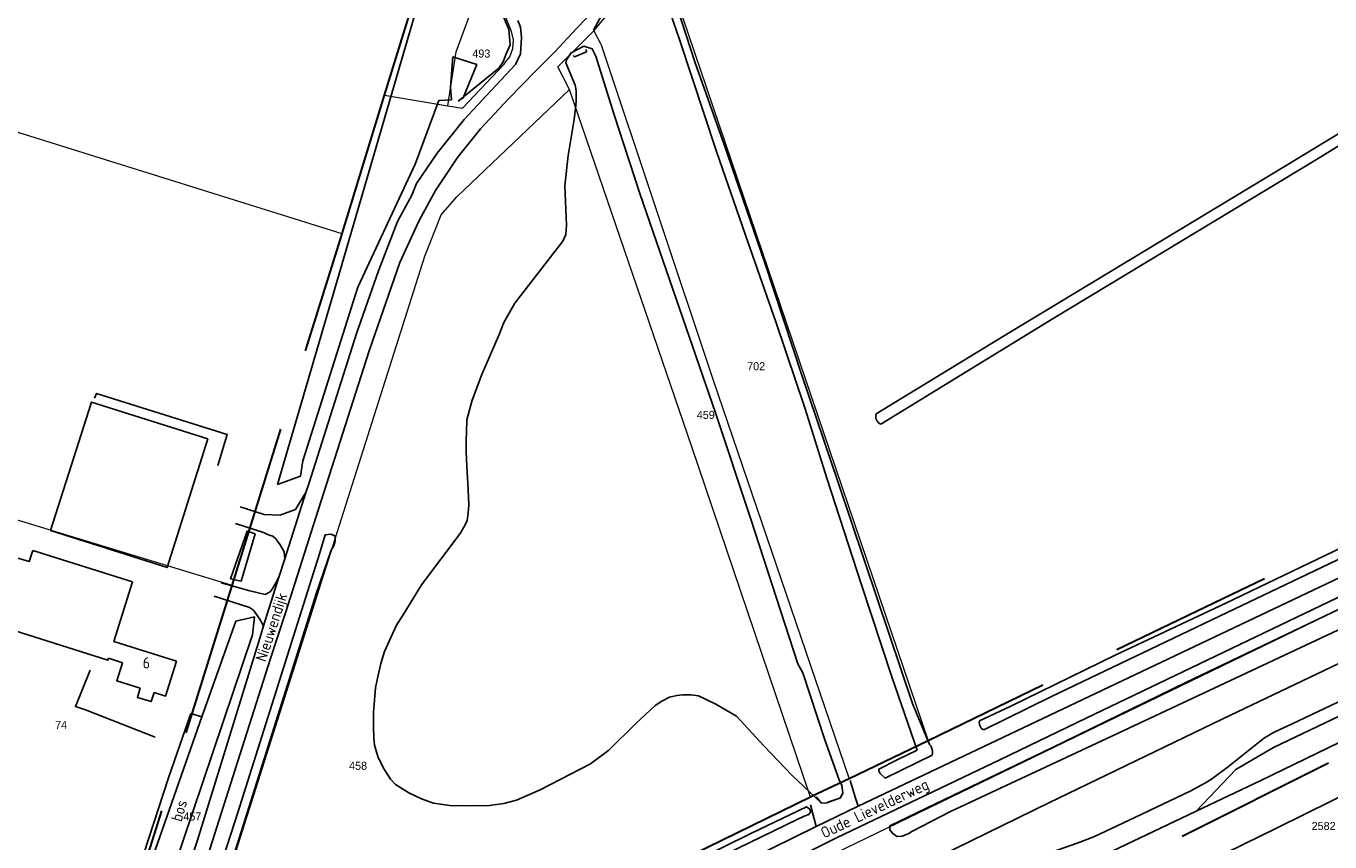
# Model space of a CAD drawing. Header units: metres. Extents: x 233874 to 239264, y 443832 to 448222.
# Tile 138 of 195: x 236507 to 236798, y 446150 to 446332. Entities that reach past the tile are written whole.
import ezdxf
from ezdxf.enums import TextEntityAlignment as Align

# ---------------------------------------------------------------- set-up
doc = ezdxf.new("R2010")
doc.units = ezdxf.units.M
doc.header["$MEASUREMENT"] = 0
doc.linetypes.add('DGN3', pattern=[54.868356, 36.578904, -18.289452])
for name, color, linetype in [('CULTUURAANDUIDING', 253, 'Continuous'), ('DAKRAND', 4, 'Continuous'), ('DAKRAND-BYG', 4, 'Continuous'), ('Goud-kadastrale grenzen', 13, 'Continuous'), ('HEG', 253, 'Continuous'), ('HOOFDGEBOUW', 4, 'Continuous'), ('HOUTWAL', 253, 'Continuous'), ('HUISNUMMER', 253, 'Continuous'), ('INSTEEKSLOOT', 153, 'Continuous'), ('KANTVERH', 253, 'Continuous'), ('KUNSTWERK', 253, 'Continuous'), ('OVERIGEAFSCH', 253, 'Continuous'), ('OVLIJNOBJ', 253, 'Continuous'), ('RASTER', 253, 'Continuous'), ('STRAATNAAM', 253, 'Continuous')]:
    doc.layers.add(name, color=color, linetype=linetype)
for name, color, linetype, lineweight in [('G01 kadestrale perceelsgrens', 73, 'Continuous', 0), ('G02 kadestrale sectiegrens', 73, 'DGN3', 30), ('Z01 perceelnummer', 73, 'Continuous', 13)]:
    doc.layers.add(name, color=color, linetype=linetype, lineweight=lineweight)
doc.styles.get("Standard").update_dxf_attribs({"font": 'iso.shx'})
doc.styles.add('Styledgn001', font='dgn001.shx')

# ---------------------------------------------------------------- blocks, each defined once
blk = doc.blocks.new('A$C1532452F')
at = {"layer": 'G01 kadestrale perceelsgrens'}
for p, q in [((236649.418, 446347.234), (236708.716, 446172.488)), ((236587.334, 446316.736), (236601.501, 446314.374)), ((236601.501, 446314.374), (236604.766, 446313.83))]:
    blk.add_line(p, q, dxfattribs=at)
at = {"layer": 'G01 kadestrale perceelsgrens', "flags": 128}
for points in [[(236601.501, 446314.374), (236603.339, 446326.379), (236610.115, 446344.846)], [(236577.832, 446285.751), (236415.411, 446336.499), (236417.6, 446342.071)], [(236634.108, 446331.13), (236640.826, 446339.257), (236646.149, 446344.199)], [(236604.766, 446313.83), (236614.051, 446323.643), (236614.373, 446324.08), (236615.282, 446325.313), (236615.975, 446327.169), (236616.158, 446329.077), (236615.706, 446330.941), (236613.709, 446335.907)], [(236628.66, 446317.967), (236626.023, 446323.029), (236634.108, 446331.13)], [(236634.108, 446331.13), (236635.645, 446328.114), (236635.683, 446327.999), (236660.718, 446253.046), (236691.068, 446163.99)], [(236535.093, 446087.575), (236596.323, 446280.736), (236599.944, 446289.964), (236603.48, 446293.992), (236628.66, 446317.967)], [(236682.467, 446159.839), (236655.962, 446238.175), (236628.66, 446317.967)], [(236553.304, 446207.192), (236498.466, 446223.83), (236473.931, 446140.653), (236489.96, 446134.911)], [(236389.621, 446000), (236394.594, 446002.56), (236417.433, 446014.369), (236479.709, 446044.945), (236535.146, 446072.132), (236671.665, 446139.442), (236797.763, 446200.557), (236838.356, 446219.946)]]:
    blk.add_lwpolyline(points, dxfattribs=at)
at = {"layer": 'G02 kadestrale sectiegrens'}
for p, q in [((236587.334, 446316.736), (236601.604, 446362.844)), ((236553.304, 446207.192), (236577.832, 446285.751)), ((236526.671, 446121.889), (236553.304, 446207.192)), ((236716.432, 446126.569), (236851.782, 446194.456)), ((236708.716, 446172.488), (236691.068, 446163.99))]:
    blk.add_line(p, q, dxfattribs=at)
at = {"layer": 'G02 kadestrale sectiegrens', "flags": 128}
for points in [[(236577.832, 446285.751), (236577.924, 446286.047), (236587.334, 446316.736)], [(236833.297, 446232.401), (236774.558, 446204.197), (236708.716, 446172.488)], [(236691.068, 446163.99), (236683.97, 446160.572), (236682.467, 446159.839)], [(236682.467, 446159.839), (236597.778, 446118.54), (236535.093, 446087.575)]]:
    blk.add_lwpolyline(points, dxfattribs=at)
at = {"layer": 'Z01 perceelnummer', "linetype": 'Continuous', "lineweight": 13, "style": 'Styledgn001'}
for s, p in [('493', (236608.946, 446326.017)), ('702', (236670.337, 446256.156)), ('459', (236659.085, 446245.284)), ('74', (236515.102, 446176.008)), ('458', (236581.424, 446166.874)), ('457', (236544.4, 446155.558)), ('2582', (236797.074, 446153.426))]:
    blk.add_text(s, height=1.8, dxfattribs=at).set_placement(p, align=Align.MIDDLE_CENTER)

msp = doc.modelspace()

# ---------------------------------------------------------------- linework, layer by layer
at = {"layer": 'DAKRAND'}
for points in [[(236508.8, 446215), (236507.93, 446212.49), (236490.63, 446217.68)], [(236508.8, 446215), (236531.02, 446207.96), (236526.86, 446194.66)], [(236525.68, 446190.89), (236525.55, 446190.46), (236481.96, 446204.28)], [(236535.86, 446183.26), (236535.24, 446181.22), (236532.12, 446182.16), (236532.75, 446184.24)]]:
    msp.add_lwpolyline(points, dxfattribs=at)
at = {"layer": 'DAKRAND-BYG'}
msp.add_lwpolyline([(236547.87, 446239.9), (236538.75, 446211.17), (236512.75, 446219.42), (236521.87, 446248.15), (236547.87, 446239.9)], dxfattribs=at)
at = {"layer": 'HEG'}
for points in [[(236603.74, 446315.41), (236604.91, 446316.12), (236607.93, 446323.54), (236602.62, 446325.28), (236602.03, 446318.52), (236602.3, 446315.7)], [(236521.59, 446188.27), (236518.28, 446180.09), (236520.56, 446179.39), (236536.07, 446173.24)]]:
    msp.add_lwpolyline(points, dxfattribs=at)
at = {"layer": 'HOOFDGEBOUW'}
msp.add_line((236526.86, 446194.66), (236540.88, 446190.24), dxfattribs=at)
for points in [[(236532.75, 446184.24), (236527.54, 446185.88), (236528.8, 446189.9), (236525.68, 446190.89)], [(236540.88, 446190.24), (236538.42, 446182.45), (236535.86, 446183.26)]]:
    msp.add_lwpolyline(points, dxfattribs=at)
at = {"layer": 'HOUTWAL'}
msp.add_line((236546.55, 446177.79), (236554.1, 446199.2), dxfattribs=at)
msp.add_lwpolyline([(236603.74, 446315.41), (236612.88, 446322.79), (236613.85, 446324.14), (236614.52, 446325.93), (236615.39, 446327.96), (236615.06, 446331.42), (236602.11, 446362.4), (236576.33, 446273.76), (236563.45, 446229.73), (236568.53, 446231.57), (236569.09, 446235.02), (236581.4, 446273.84), (236594.16, 446301.3), (236599.48, 446315.52), (236602.3, 446315.7)], dxfattribs=at)
at = {"layer": 'INSTEEKSLOOT'}
for p, q in [((236544.05, 446178.58), (236546.55, 446177.79)), ((236684.9, 446158.49), (236683.77, 446159.97))]:
    msp.add_line(p, q, dxfattribs=at)
for points in [[(236897.73, 446366.49), (236891.25, 446363.53), (236877.6, 446355.19), (236822.06, 446321.23), (236788.67, 446300.98), (236725.57, 446262.9), (236697.1, 446245.51)], [(236698.18, 446243.22), (236710.31, 446250.69), (236736.66, 446266.83), (236765.37, 446284.17), (236795.5, 446302.36), (236818.82, 446316.74), (236847.51, 446334.13), (236877.98, 446353), (236890.42, 446360.67), (236894.63, 446363.67), (236897.73, 446366.49)], [(236706.32, 446170.35), (236700.63, 446186.77), (236693.8, 446207.55), (236686.08, 446231.14), (236681.24, 446246.65), (236674.73, 446266.09), (236668.58, 446283.74), (236661.51, 446304.14), (236653.22, 446329.14), (236648.53, 446342.82)], [(236650.36, 446343.46), (236656.73, 446323.94), (236663.27, 446305.45), (236672.3, 446279.22), (236680.62, 446253.93), (236688.62, 446230.16), (236697.33, 446204.22), (236705.23, 446180.8), (236709.06, 446171.64)], [(237088.22, 446337.18), (237053.09, 446320.95), (237027.86, 446308.97), (237000.55, 446296.03), (237000, 446295.78), (236878.08, 446238.98), (236766.28, 446185.49), (236736.37, 446170.92), (236700.16, 446153.43), (236700.19, 446152.53), (236700.75, 446151.81), (236701.78, 446151.11), (236702.94, 446151.17), (236704.25, 446151.67), (236705.11, 446152.18), (236713.77, 446156.65), (236748.62, 446172.95), (236811.05, 446202.21), (236935.49, 446261.92), (236976.55, 446281.17), (237000, 446291.53), (237004.17, 446293.37), (237035.47, 446309.75), (237101.97, 446340.11)], [(236629.9, 446318.92), (236627.83, 446323.92), (236627.96, 446324.65), (236629, 446326.19), (236631.83, 446327.67), (236633.71, 446327.04), (236634.56, 446325.45), (236638.57, 446312.55), (236644.34, 446294.72), (236653.2, 446269.09), (236661.22, 446245.77), (236669.13, 446221.97), (236679.63, 446189.62), (236680.72, 446187.64), (236685.69, 446172.71), (236688.95, 446163.49), (236689.43, 446162.53), (236689.7, 446160.81)], [(236720.24, 446176.91), (236727.07, 446180.13), (236750.53, 446191.58), (236775.24, 446203.2), (236808.72, 446219.33), (236832.63, 446230.53), (236852, 446239.84), (236871.71, 446249.21), (236913.49, 446269.05), (236944.86, 446283.85), (236965.38, 446293.48), (237000, 446309.82), (237006.29, 446312.79), (237018.58, 446318.48), (237036.95, 446327), (237037.72, 446326.74), (237037.93, 446324.92)], [(237037.93, 446324.92), (237025.38, 446319.11), (237000, 446307.35), (236993.76, 446304.47), (236928.27, 446273.61), (236882.65, 446251.94), (236831.19, 446227.69), (236773.84, 446200.31), (236736.32, 446182.32), (236721.17, 446174.91)], [(236629.9, 446318.92), (236630.12, 446317.67), (236630.16, 446315.56), (236630.09, 446314.4), (236629.72, 446311.28), (236628.31, 446303.27), (236627.63, 446296.48), (236627.72, 446293.02), (236627.99, 446287.7), (236627.79, 446285.59), (236627.13, 446284.08), (236616.45, 446270.22), (236613.96, 446265.91), (236612.93, 446263.24), (236609.09, 446254.33), (236606.92, 446248.56), (236605.68, 446244.19), (236605.61, 446241.34), (236605.58, 446239.78), (236605.58, 446237.06), (236605.68, 446233.79), (236605.85, 446231.31), (236606.03, 446228.5), (236606.17, 446225.17), (236606.01, 446223.32), (236605.8, 446221.66), (236605.35, 446220.71), (236604.24, 446218.8), (236595.62, 446207.33), (236591.51, 446200.61), (236590.11, 446198.41), (236588.76, 446195.56), (236587.29, 446192.38), (236586.51, 446189.73), (236585.91, 446187.16), (236585.3, 446184.28), (236585.14, 446182.43), (236584.86, 446178.83), (236584.83, 446175.48), (236584.92, 446173.08), (236585.09, 446171.47), (236585.85, 446168.95), (236587.09, 446166.32), (236588.63, 446163.88), (236589.75, 446162.73), (236592.73, 446160.84), (236595.59, 446159.49), (236598.24, 446158.5), (236601.89, 446158.02), (236606.32, 446157.91)], [(237081.75, 446302.88), (237088.61, 446306.17), (237101.09, 446311.58), (237102.26, 446312.05), (237102.98, 446312.86), (237103.2, 446313.76), (237102.52, 446314.7), (237102.01, 446314.84), (237099.4, 446313.76), (237065.93, 446298.72), (237033.12, 446282.87), (237026.53, 446279.6), (237013.8, 446273.28), (237000, 446266.78), (236958.31, 446247.12), (236930.23, 446234.09), (236924.64, 446231.32), (236901.93, 446220.59), (236840.42, 446191.44), (236783.04, 446163.6), (236768.6, 446156.7), (236727.68, 446137.19), (236715.56, 446131.34)], [(236738.1, 446046.47), (236731.36, 446062.55), (236719.85, 446090.51), (236713.76, 446104.02), (236710.8, 446109.27), (236708.04, 446113.29), (236712.79, 446116.19), (236722.93, 446121.75), (236740.76, 446130.83), (236767.87, 446143.8), (236786.53, 446152.92), (236811.83, 446165.43), (236864.45, 446190.08), (236911.52, 446213.88), (236954.16, 446235.03), (237010.85, 446263.09)], [(236697.1, 446245.51), (236697.04, 446245.17), (236697.04, 446244.82), (236697.09, 446244.48), (236697.21, 446244.16), (236697.39, 446243.86), (236697.61, 446243.6), (236697.88, 446243.39), (236698.18, 446243.22)], [(236551.41, 446139.86), (236572.1, 446205.55), (236575.41, 446215.06), (236576.03, 446216.02), (236576.3, 446217.03), (236576.27, 446218.15), (236575.43, 446218.6), (236574.1, 446218.5), (236572.78, 446214.26), (236554.57, 446156.47), (236537.72, 446104.4)], [(236558.41, 446218.73), (236556.63, 446219.3), (236552.95, 446208.67), (236555.34, 446208.16), (236558.41, 446218.73)], [(236606.32, 446157.91), (236610.81, 446158.01), (236613.99, 446158.47), (236616.81, 446159.23), (236622.11, 446161.48), (236633.32, 446167.33), (236637.39, 446170.38), (236643.47, 446176.29), (236647.78, 446180.36), (236649.26, 446181.32), (236650.98, 446182.19), (236652.59, 446182.56), (236653.98, 446182.73), (236655.79, 446182.7), (236657.46, 446182.49), (236661.31, 446180.64), (236665.94, 446177.95), (236672.03, 446171.37), (236678.38, 446164.73), (236684.9, 446158.49)], [(236525.64, 446122.86), (236539.13, 446164.39), (236544.05, 446178.58)], [(236527.17, 446122.39), (236537.19, 446151.25), (236546.55, 446177.79)], [(236720.24, 446176.91), (236720.17, 446176.57), (236720.18, 446176.23), (236720.26, 446175.89), (236720.4, 446175.58), (236720.61, 446175.3), (236720.87, 446175.08), (236721.17, 446174.91)], [(236706.32, 446170.35), (236701.83, 446168.24), (236697.76, 446166.15), (236697.73, 446165.68), (236698.03, 446165.17), (236699.16, 446164.14), (236709.66, 446169.27)], [(236709.06, 446171.64), (236709.31, 446171.3), (236709.51, 446170.93), (236709.64, 446170.53), (236709.72, 446170.11), (236709.72, 446169.69), (236709.66, 446169.27)], [(236689.7, 446160.81), (236689.2, 446159.69), (236686.1, 446158.63), (236684.9, 446158.49)], [(236682.47, 446156.52), (236682.3, 446157.16), (236681.54, 446157.72), (236669.15, 446151.78), (236639, 446136.86)], [(236650.07, 446140.54), (236679.65, 446154.92), (236681.05, 446155.61), (236682.09, 446156.02), (236682.47, 446156.52)]]:
    msp.add_lwpolyline(points, dxfattribs=at)
at = {"layer": 'KANTVERH'}
for p, q in [((237047.49, 446326.25), (236693.11, 446157.84)), ((236538.59, 446062.43), (236735.67, 446158.58))]:
    msp.add_line(p, q, dxfattribs=at)
for points in [[(236583.93, 446259.56), (236590.76, 446279.31), (236595.04, 446288.74), (236598.73, 446295.45), (236603.63, 446302.82), (236608.77, 446309.2), (236614.98, 446315.86), (236621.1, 446322.19), (236625.27, 446326.32), (236630.26, 446331.68), (236634.36, 446335.97), (236639.1, 446341.67), (236642.32, 446343.99), (236646.04, 446346.8), (236651.41, 446350.54), (236660.54, 446359.23), (236677.48, 446375.46), (236689.93, 446388.11), (236703.16, 446402.36), (236717.67, 446417.59), (236733.74, 446434.23), (236748.12, 446449.51), (236768.14, 446470.95), (236795.34, 446500)], [(236500.25, 446058.02), (236504.01, 446059.92), (236514.32, 446065.05), (236544.55, 446080.25), (236573.83, 446094.67), (236608.21, 446111.55), (236640.14, 446127.2), (236667.84, 446140.54), (236688.29, 446150.76), (236724.89, 446168.28), (236744.01, 446177.55), (236801.79, 446205.23), (236885.14, 446244.75), (236921.25, 446261.97), (236967.67, 446283.81), (236999.17, 446298.53), (237000, 446298.92), (237025.45, 446310.8), (237048.17, 446321.5), (237070.17, 446331.86), (237083.3, 446338.07), (237101.73, 446346.93), (237105.35, 446348.75)], [(236735.67, 446158.58), (236774.58, 446177.39), (236852.1, 446214.38), (236920.86, 446246.86), (236936.44, 446254.24), (236947.32, 446262.57), (236950.77, 446264.66), (236967.36, 446272.59), (236975.3, 446276.41), (236980.64, 446278.43), (236986.73, 446280.38), (237000, 446284.87), (237003.23, 446285.96), (237005.46, 446286.71), (237009.85, 446288.81), (237027.19, 446296.82), (237065.41, 446314.81), (237096.61, 446329.45), (237108.97, 446335.28), (237111.13, 446336.42)], [(236617.13, 446333.41), (236617.67, 446331.95), (236617.92, 446329.59), (236617.68, 446325.99), (236616.61, 446323.54), (236614.45, 446321.29), (236610.2, 446316.69), (236605.14, 446311.31), (236599.1, 446303.73), (236594.5, 446296.99), (236593.42, 446294.4), (236590.2, 446288.53), (236585.97, 446277.45), (236581.05, 446263.48)], [(236569.77, 446227.94), (236570.39, 446229.9), (236581.05, 446263.48)], [(236529.79, 446081.29), (236529.07, 446082.9), (236528.83, 446083.85), (236528.69, 446084.73), (236528.79, 446085.38), (236529.04, 446086.1), (236531.1, 446092.96), (236539.71, 446121.07), (236549.9, 446153.19), (236561.82, 446190.6), (236565.2, 446201.04), (236572.61, 446224.18), (236583.93, 446259.56)], [(236522.57, 446249.01), (236523, 446250.07), (236552.21, 446240.92), (236550.09, 446233.98)], [(236504.61, 446036.69), (236576.53, 446072.51), (236643.68, 446105.33), (236689.84, 446127.71), (236714.37, 446139.63), (236716.7, 446140.66), (236719.28, 446141.7), (236732.47, 446146.2), (236742.06, 446149.62), (236745.78, 446151.02), (236755.04, 446155.42), (236767.29, 446161.2), (236770.71, 446163.07), (236772.06, 446163.9), (236775.82, 446166.68), (236781.39, 446171.18), (236783.9, 446173.14), (236786.02, 446174.39), (236790.03, 446176.27), (236808.75, 446185.13), (236835.21, 446197.73), (236903.27, 446230.07)], [(236555.1, 446224.77), (236560.46, 446223.02), (236563.98, 446222.85), (236567.43, 446224.13), (236568.32, 446225.64), (236569.77, 446227.94), (236565.05, 446213.09)], [(236554.02, 446220.98), (236560.51, 446218.9), (236561.04, 446218.66), (236561.67, 446218.42), (236562.41, 446218.21), (236562.98, 446217.69), (236563.45, 446217.03), (236564.02, 446216.24), (236564.88, 446214.71), (236565.05, 446213.09), (236563.75, 446208.99)], [(236550.87, 446207.78), (236557.22, 446205.97), (236560.66, 446205.18), (236561.76, 446205.76), (236562.26, 446206.35), (236563.07, 446207.72), (236563.75, 446208.99), (236560.31, 446198.17)], [(236537.12, 446124.84), (236545.53, 446150.22), (236559.74, 446196.38), (236560.31, 446198.17), (236559.46, 446199.67), (236558.58, 446200.91), (236558.03, 446201.67), (236557.61, 446201.98), (236557.15, 446202.27), (236549.27, 446204.79)], [(236693.11, 446157.84), (236683.75, 446153.29), (236551.47, 446088.15)]]:
    msp.add_lwpolyline(points, dxfattribs=at)
at = {"layer": 'KUNSTWERK'}
msp.add_line((236686.31, 446158.77), (236689.03, 446159.61), dxfattribs=at)
msp.add_lwpolyline([(236629.48, 446325.56), (236629.76, 446325.27), (236632.41, 446326.42), (236632.35, 446326.94)], dxfattribs=at)
at = {"layer": 'OVERIGEAFSCH'}
msp.add_line((236682.46, 446158.15), (236683.75, 446153.29), dxfattribs=at)
msp.add_lwpolyline([(236691.32, 446163.6), (236692.52, 446159.63), (236693.11, 446157.84)], dxfattribs=at)
at = {"layer": 'OVLIJNOBJ'}
for points in [[(236768.6, 446156.7), (236777.45, 446166.06), (236785.88, 446170.97), (236813.78, 446184.26), (236844.72, 446198.72), (236874.33, 446212.74), (236895.6, 446222.55), (236932.1, 446239.63), (236953.51, 446249.88), (236979.79, 446262.65), (237000, 446271.88), (237010.51, 446276.68), (237022.27, 446282.23), (237025.9, 446280.55), (237026.53, 446279.6)], [(236531.3, 446117.45), (236557.82, 446196.13), (236558.27, 446200.13), (236554.1, 446199.2)]]:
    msp.add_lwpolyline(points, dxfattribs=at)
at = {"layer": 'RASTER'}
msp.add_lwpolyline([(236633.97, 446331.26), (236636.33, 446335.46), (236645.93, 446344.96), (236656.9, 446354.54), (236697.36, 446393.96), (236736.01, 446434.38), (236737.46, 446431.27), (236773.03, 446357.19), (236780.37, 446364.6), (236837.55, 446424.63), (236806.8, 446475.34), (236797.05, 446492.47), (236794.98, 446494.63)], dxfattribs=at)

# ---------------------------------------------------------------- block references
at = {"layer": 'Goud-kadastrale grenzen', "linetype": 'Continuous'}
msp.add_blockref('A$C1532452F', (0, 0), dxfattribs=at)

# ---------------------------------------------------------------- texts
at = {"layer": 'CULTUURAANDUIDING'}
msp.add_text('bos', height=2.5, rotation=73.9601, dxfattribs=at).set_placement((236541.99, 446154.22))
at = {"layer": 'HUISNUMMER'}
msp.add_text('6', height=2.5, dxfattribs=at).set_placement((236533.33, 446188.63))
at = {"layer": 'STRAATNAAM'}
for s, rotation, p in [('Nieuwendijk', 71.9999, (236560.79, 446189.93)), ('Oude Lievelderweg', 25.4362, (236685.51, 446150.59))]:
    msp.add_text(s, height=2.5, rotation=rotation, dxfattribs=at).set_placement(p)

doc.saveas('drawing.dxf')
